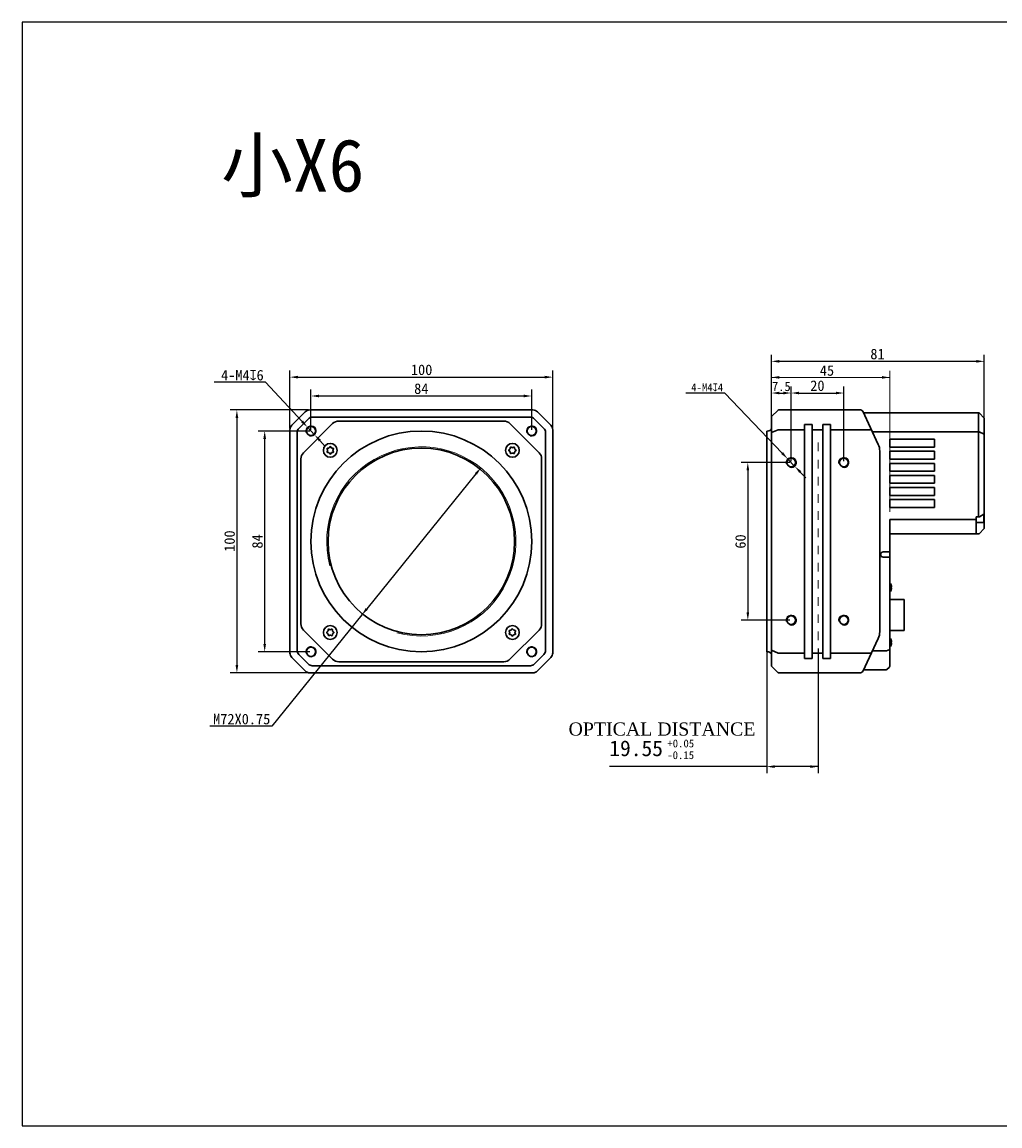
# Model space of a CAD drawing. Header units: millimetres. Extents: x 16 to 610, y 39 to 459.
# Tile 1 of 2: x 16 to 388, y 39 to 459. Entities that reach past the tile are written whole.
import ezdxf

# ---------------------------------------------------------------- set-up
doc = ezdxf.new("R2010")
doc.units = ezdxf.units.MM
doc.header["$LTSCALE"] = 32.67
doc.header["$PDMODE"] = 3
doc.header["$PDSIZE"] = 8
doc.linetypes.add('DASHED', pattern=[0.2, 0.1, -0.1])
doc.layers.get('0').update_dxf_attribs({"linetype": 'CONTINUOUS'})
doc.layers.get('Defpoints').update_dxf_attribs({"linetype": 'CONTINUOUS'})
for name, color, linetype in [('00_COMPONENTS', 7, 'CONTINUOUS'), ('20_ALL_FEATURES', 7, 'CONTINUOUS'), ('51__DRAFT_DIMS', 7, 'CONTINUOUS')]:
    doc.layers.add(name, color=color, linetype=linetype)
doc.styles.get("Standard").update_dxf_attribs({"font": 'simfang.ttf'})
doc.dimstyles.new('DIMSTYLE_1', dxfattribs={"dimtxt": 3, "dimasz": 3, "dimexe": 2.5, "dimexo": 0.5, "dimgap": 0.75, "dimtad": 1, "dimdsep": 46, "dimtxsty": 'Standard', "dimblk": '_FILLED', "dimblk1": '_FILLED', "dimblk2": '_FILLED', "dimcen": 0.09, "dimclrt": 3, "dimazin": 2, "dimtp": 0.3, "dimtm": 0.3, "dimtfac": 1, "dimtofl": 0, "dimtmove": 0, "dimatfit": 3, "dimldrblk": '_FILLED', "dimfxl": 0, "dimtolj": 1, "dimarcsym": 0})
doc.dimstyles.new('DIMSTYLE_2', dxfattribs={"dimtxt": 3, "dimasz": 3, "dimexe": 2.5, "dimexo": 0.5, "dimtad": 1, "dimdsep": 46, "dimtxsty": 'Standard', "dimblk": '_FILLED', "dimblk1": '_FILLED', "dimblk2": '_FILLED', "dimcen": 0.09, "dimclrt": 3, "dimazin": 2, "dimtp": 0.1, "dimtm": 0.1, "dimtfac": 1, "dimtmove": 0, "dimatfit": 2, "dimldrblk": '_FILLED', "dimfxl": 0, "dimtolj": 1, "dimarcsym": 0})
doc.dimstyles.new('DIMSTYLE_3', dxfattribs={"dimtxt": 3, "dimasz": 3, "dimexe": 2.5, "dimexo": 0.5, "dimgap": 0.75, "dimtad": 1, "dimdsep": 46, "dimtxsty": 'Standard', "dimblk": '_FILLED', "dimblk1": '_FILLED', "dimblk2": '_FILLED', "dimcen": 0.09, "dimclrt": 3, "dimazin": 2, "dimtp": 0.2, "dimtm": 0.2, "dimtfac": 1, "dimtofl": 0, "dimtmove": 0, "dimatfit": 3, "dimldrblk": '_FILLED', "dimfxl": 0, "dimtolj": 1, "dimarcsym": 0})
doc.dimstyles.new('DIMSTYLE_5', dxfattribs={"dimtxt": 5, "dimasz": 3, "dimexe": 2.5, "dimexo": 0.5, "dimtad": 1, "dimdsep": 46, "dimtxsty": 'Standard', "dimblk": '_FILLED', "dimblk1": '_FILLED', "dimblk2": '_FILLED', "dimcen": 0.09, "dimazin": 2, "dimtp": 0.3, "dimtm": 0.3, "dimtfac": 1, "dimtmove": 0, "dimatfit": 2, "dimldrblk": '_FILLED', "dimfxl": 0, "dimtolj": 1, "dimarcsym": 0})

# ---------------------------------------------------------------- blocks, each defined once
blk = doc.blocks.new('_FILLED')
at = {"color": 0, "linetype": 'ByBlock'}
blk.add_solid([(0, 0), (-1, 0.17), (-1, -0.17)], dxfattribs=at)
blk = doc.blocks.new('*D1')
at = {"layer": '51__DRAFT_DIMS', "color": 0, "lineweight": -2}
for p, q in [((118.02, 303.84), (118.02, 325.93)), ((121.02, 323.43), (215.02, 323.43)), ((218.02, 303.84), (218.02, 325.93))]:
    blk.add_line(p, q, dxfattribs=at)
at = {"layer": 'Defpoints', "color": 0}
for p in [(218.02, 323.43), (118.02, 303.34), (218.02, 303.34)]:
    blk.add_point(p, dxfattribs=at)
at = {"layer": '51__DRAFT_DIMS', "color": 0, "lineweight": -2, "xscale": 3, "yscale": 3, "zscale": 3, "rotation": 180}
blk.add_blockref('_FILLED', (118.02, 323.43), dxfattribs=at)
at = {"layer": '51__DRAFT_DIMS', "color": 0, "lineweight": -2, "xscale": 3, "yscale": 3, "zscale": 3}
blk.add_blockref('_FILLED', (218.02, 323.43), dxfattribs=at)
at = {"layer": '51__DRAFT_DIMS', "color": 3, "lineweight": 15, "insert": (168.13, 328.23), "char_height": 3, "attachment_point": 2}
blk.add_mtext('\\A1;{\\H1.3333x;\\C256;100}', dxfattribs=at)
blk = doc.blocks.new('*D2')
at = {"layer": '51__DRAFT_DIMS', "color": 0, "lineweight": -2}
for p, q in [((126.02, 303.43), (126.02, 318.75)), ((129.02, 316.25), (207.02, 316.25)), ((210.02, 303.43), (210.02, 318.75))]:
    blk.add_line(p, q, dxfattribs=at)
at = {"layer": 'Defpoints', "color": 0}
for p in [(210.02, 316.25), (126.02, 302.93), (210.02, 302.93)]:
    blk.add_point(p, dxfattribs=at)
at = {"layer": '51__DRAFT_DIMS', "color": 0, "lineweight": -2, "xscale": 3, "yscale": 3, "zscale": 3, "rotation": 180}
blk.add_blockref('_FILLED', (126.02, 316.25), dxfattribs=at)
at = {"layer": '51__DRAFT_DIMS', "color": 0, "lineweight": -2, "xscale": 3, "yscale": 3, "zscale": 3}
blk.add_blockref('_FILLED', (210.02, 316.25), dxfattribs=at)
at = {"layer": '51__DRAFT_DIMS', "color": 3, "lineweight": 15, "insert": (168, 321.05), "char_height": 3, "attachment_point": 2}
blk.add_mtext('\\A1;{\\H1.3333x;\\C256;84}', dxfattribs=at)
blk = doc.blocks.new('*D3')
at = {"layer": '51__DRAFT_DIMS', "color": 0, "lineweight": -2}
for p, q in [((125.52, 302.93), (105.9, 302.93)), ((108.4, 221.93), (108.4, 299.93)), ((125.52, 218.93), (105.9, 218.93))]:
    blk.add_line(p, q, dxfattribs=at)
at = {"layer": 'Defpoints', "color": 0}
for p in [(108.4, 302.93), (126.02, 302.93), (126.02, 218.93)]:
    blk.add_point(p, dxfattribs=at)
at = {"layer": '51__DRAFT_DIMS', "color": 0, "lineweight": -2, "xscale": 3, "yscale": 3, "zscale": 3}
for p, rotation in [((108.4, 302.93), 90), ((108.4, 218.93), 270)]:
    blk.add_blockref('_FILLED', p, dxfattribs=dict(at, rotation=rotation))
at = {"layer": '51__DRAFT_DIMS', "color": 3, "lineweight": 15, "insert": (103.61, 260.91), "char_height": 3, "attachment_point": 2, "rotation": 90}
blk.add_mtext('\\A1;{\\H1.3333x;\\C256;84}', dxfattribs=at)
blk = doc.blocks.new('*D4')
at = {"layer": '51__DRAFT_DIMS', "color": 0, "lineweight": -2}
for p, q in [((108.65, 321.48), (89.11, 321.48)), ((122.6, 306.58), (108.65, 321.48)), ((127.38, 301.47), (124.65, 304.39)), ((129.43, 299.28), (131.48, 297.08))]:
    blk.add_line(p, q, dxfattribs=at)
at = {"layer": 'Defpoints', "color": 0}
for p in [(124.65, 304.39), (127.38, 301.47)]:
    blk.add_point(p, dxfattribs=at)
at = {"layer": '51__DRAFT_DIMS', "color": 0, "lineweight": -2, "xscale": 3, "yscale": 3, "zscale": 3}
for p, rotation in [((124.65, 304.39), 313.0946510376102), ((127.38, 301.47), 133.0946510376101)]:
    blk.add_blockref('_FILLED', p, dxfattribs=dict(at, rotation=rotation))
at = {"layer": '51__DRAFT_DIMS', "color": 3, "lineweight": 15, "insert": (108.03, 326.19), "char_height": 3, "attachment_point": 3}
blk.add_mtext('\\A1;{\\H1.3333x;\\C256;4-M4\\fgdt|b0|i0|c134|p2;x\\f@FangSong|b0|i0|c134|p49;6}', dxfattribs=at)
blk = doc.blocks.new('*D5')
at = {"layer": '51__DRAFT_DIMS', "color": 0, "lineweight": -2}
for p, q in [((125.1, 310.93), (95.32, 310.93)), ((97.82, 307.93), (97.82, 213.93)), ((125.1, 210.93), (95.32, 210.93))]:
    blk.add_line(p, q, dxfattribs=at)
at = {"layer": 'Defpoints', "color": 0}
for p in [(125.6, 310.93), (97.82, 210.93), (125.6, 210.93)]:
    blk.add_point(p, dxfattribs=at)
at = {"layer": '51__DRAFT_DIMS', "color": 0, "lineweight": -2, "xscale": 3, "yscale": 3, "zscale": 3}
for p, rotation in [((97.82, 310.93), 90), ((97.82, 210.93), 270)]:
    blk.add_blockref('_FILLED', p, dxfattribs=dict(at, rotation=rotation))
at = {"layer": '51__DRAFT_DIMS', "color": 3, "lineweight": 15, "insert": (93.02, 261.04), "char_height": 3, "attachment_point": 2, "rotation": 90}
blk.add_mtext('\\A1;{\\H1.3333x;\\C256;100}', dxfattribs=at)
blk = doc.blocks.new('*D7')
at = {"layer": '51__DRAFT_DIMS', "color": 0, "lineweight": -2}
for p, q in [((301.29, 302.93), (301.29, 331.94)), ((382.29, 304.23), (382.29, 331.94)), ((304.29, 329.44), (379.29, 329.44))]:
    blk.add_line(p, q, dxfattribs=at)
at = {"layer": 'Defpoints', "color": 0}
for p in [(382.29, 329.44), (301.29, 302.43), (382.29, 303.73)]:
    blk.add_point(p, dxfattribs=at)
at = {"layer": '51__DRAFT_DIMS', "color": 0, "lineweight": -2, "xscale": 3, "yscale": 3, "zscale": 3, "rotation": 180}
blk.add_blockref('_FILLED', (301.29, 329.44), dxfattribs=at)
at = {"layer": '51__DRAFT_DIMS', "color": 0, "lineweight": -2, "xscale": 3, "yscale": 3, "zscale": 3}
blk.add_blockref('_FILLED', (382.29, 329.44), dxfattribs=at)
at = {"layer": '51__DRAFT_DIMS', "color": 3, "lineweight": 15, "insert": (341.63, 334.23), "char_height": 3, "attachment_point": 2}
blk.add_mtext('\\A1;{\\H1.3333x;\\C256;81}', dxfattribs=at)
blk = doc.blocks.new('*D8')
at = {"layer": '51__DRAFT_DIMS', "color": 0, "lineweight": -2}
for p, q in [((308.79, 291.43), (308.79, 319.88)), ((328.79, 291.43), (328.79, 319.88)), ((311.79, 317.38), (325.79, 317.38))]:
    blk.add_line(p, q, dxfattribs=at)
at = {"layer": 'Defpoints', "color": 0}
for p in [(328.79, 317.38), (308.79, 290.93), (328.79, 290.93)]:
    blk.add_point(p, dxfattribs=at)
at = {"layer": '51__DRAFT_DIMS', "color": 0, "lineweight": -2, "xscale": 3, "yscale": 3, "zscale": 3, "rotation": 180}
blk.add_blockref('_FILLED', (308.79, 317.38), dxfattribs=at)
at = {"layer": '51__DRAFT_DIMS', "color": 0, "lineweight": -2, "xscale": 3, "yscale": 3, "zscale": 3}
blk.add_blockref('_FILLED', (328.79, 317.38), dxfattribs=at)
at = {"layer": '51__DRAFT_DIMS', "color": 3, "lineweight": 15, "insert": (318.76, 322.18), "char_height": 3, "attachment_point": 2}
blk.add_mtext('\\A1;{\\H1.3333x;\\C256;20}', dxfattribs=at)
blk = doc.blocks.new('*D9')
at = {"layer": '51__DRAFT_DIMS', "color": 0, "lineweight": -2}
for p, q in [((308.29, 290.93), (289.78, 290.93)), ((292.28, 287.93), (292.28, 233.93)), ((308.29, 230.93), (289.78, 230.93))]:
    blk.add_line(p, q, dxfattribs=at)
at = {"layer": 'Defpoints', "color": 0}
for p in [(308.79, 290.93), (292.28, 230.93), (308.79, 230.93)]:
    blk.add_point(p, dxfattribs=at)
at = {"layer": '51__DRAFT_DIMS', "color": 0, "lineweight": -2, "xscale": 3, "yscale": 3, "zscale": 3}
for p, rotation in [((292.28, 290.93), 90), ((292.28, 230.93), 270)]:
    blk.add_blockref('_FILLED', p, dxfattribs=dict(at, rotation=rotation))
at = {"layer": '51__DRAFT_DIMS', "color": 3, "lineweight": 15, "insert": (287.48, 260.89), "char_height": 3, "attachment_point": 2, "rotation": 90}
blk.add_mtext('\\A1;{\\H1.3333x;\\C256;60}', dxfattribs=at)
blk = doc.blocks.new('*D10')
at = {"layer": '51__DRAFT_DIMS', "color": 0, "lineweight": -2}
for p, q in [((283.52, 317.35), (268.64, 317.35)), ((305.33, 294.54), (283.52, 317.35)), ((310.17, 289.48), (307.41, 292.37)), ((312.24, 287.31), (314.32, 285.14))]:
    blk.add_line(p, q, dxfattribs=at)
at = {"layer": 'Defpoints', "color": 0}
for p in [(307.41, 292.37), (310.17, 289.48)]:
    blk.add_point(p, dxfattribs=at)
at = {"layer": '51__DRAFT_DIMS', "color": 0, "lineweight": -2, "xscale": 3, "yscale": 3, "zscale": 3}
for p, rotation in [((307.41, 292.37), 313.7150137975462), ((310.17, 289.48), 133.7150137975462)]:
    blk.add_blockref('_FILLED', p, dxfattribs=dict(at, rotation=rotation))
at = {"layer": '51__DRAFT_DIMS', "color": 3, "lineweight": 15, "insert": (282.9, 321.04), "char_height": 3, "attachment_point": 3}
blk.add_mtext('\\A1;{\\C256;4-M4\\fgdt|b0|i0|c134|p2;x\\fFangSong|b0|i0|c134|p49;4}', dxfattribs=at)
blk = doc.blocks.new('*D11')
at = {"layer": '51__DRAFT_DIMS', "color": 0, "lineweight": -2}
for p, q in [((301.29, 302.93), (301.29, 319.88)), ((308.79, 291.43), (308.79, 319.88)), ((304.29, 317.38), (305.79, 317.38))]:
    blk.add_line(p, q, dxfattribs=at)
at = {"layer": 'Defpoints', "color": 0}
for p in [(308.79, 317.38), (301.29, 302.43), (308.79, 290.93)]:
    blk.add_point(p, dxfattribs=at)
at = {"layer": '51__DRAFT_DIMS', "color": 0, "lineweight": -2, "xscale": 3, "yscale": 3, "zscale": 3, "rotation": 180}
blk.add_blockref('_FILLED', (301.29, 317.38), dxfattribs=at)
at = {"layer": '51__DRAFT_DIMS', "color": 0, "lineweight": -2, "xscale": 3, "yscale": 3, "zscale": 3}
blk.add_blockref('_FILLED', (308.79, 317.38), dxfattribs=at)
at = {"layer": '51__DRAFT_DIMS', "color": 3, "lineweight": 15, "insert": (305.04, 321.63), "char_height": 3, "attachment_point": 2}
blk.add_mtext('\\A1;{\\fSimSun|b0|i0|c134|p2;\\H1.1667x;\\C256;7.5}', dxfattribs=at)
blk = doc.blocks.new('*D16')
at = {"layer": '51__DRAFT_DIMS', "color": 0, "lineweight": -2}
for p, q in [((188.77, 286.58), (147.26, 235.27)), ((145.37, 232.94), (111.16, 190.64)), ((111.16, 190.64), (87.54, 190.64))]:
    blk.add_line(p, q, dxfattribs=at)
at = {"layer": 'Defpoints', "color": 0}
for p in [(190.66, 288.92), (145.37, 232.94)]:
    blk.add_point(p, dxfattribs=at)
at = {"layer": '51__DRAFT_DIMS', "color": 0, "lineweight": -2, "xscale": 3, "yscale": 3, "zscale": 3}
for p, rotation in [((190.66, 288.92), 51.03073767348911), ((145.37, 232.94), 231.0307376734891)]:
    blk.add_blockref('_FILLED', p, dxfattribs=dict(at, rotation=rotation))
at = {"layer": '51__DRAFT_DIMS', "color": 0, "lineweight": 15, "insert": (110.54, 195.34), "char_height": 5, "attachment_point": 3}
blk.add_mtext('\\A1;{\\H0.8x;\\C7;M72X0.75}', dxfattribs=at)

msp = doc.modelspace()

# ---------------------------------------------------------------- linework, layer by layer
at = {"color": 7}
for p, q in [((16.059, 458.523), (16.059, 38.523)), ((610.059, 458.523), (16.059, 458.523)), ((16.059, 38.523), (610.059, 38.523))]:
    msp.add_line(p, q, dxfattribs=at)
at = {"color": 252}
for p, q in [((299.473, 218.926), (299.473, 172.736)), ((319.03, 220.14), (319.03, 172.736)), ((299.473, 175.236), (239.64, 175.236)), ((319.03, 175.236), (302.473, 175.236))]:
    msp.add_line(p, q, dxfattribs=at)
at = {"color": 252, "lineweight": 15}
for centre in [(126.015, 302.926), (210.015, 302.926), (308.79, 290.926), (328.79, 290.926), (308.79, 230.926), (328.79, 230.926), (126.015, 218.926), (210.015, 218.926)]:
    msp.add_arc(centre, 2, 255, 195, dxfattribs=at)
at = {"layer": '00_COMPONENTS', "color": 0, "linetype": 'DASHED', "lineweight": 15}
msp.add_line((319.03, 298.506), (319.03, 222.232), dxfattribs=at)
at = {"layer": '00_COMPONENTS', "color": 252, "lineweight": 15}
msp.add_arc((168.015, 260.926), 36, 255, 195, dxfattribs=at)
at = {"layer": '20_ALL_FEATURES', "lineweight": 30}
for p, q in [((210.48, 310.926), (125.551, 310.926)), ((303.997, 310.926), (335.33, 310.926)), ((335.33, 310.926), (335.333, 310.917)), ((336.041, 310.473), (335.33, 310.926)), ((118.747, 305.159), (123.783, 310.194)), ((121.344, 303.926), (125.015, 307.598)), ((209.515, 308.219), (126.515, 308.219)), ((136.601, 306.726), (199.429, 306.726)), ((211.015, 307.598), (214.687, 303.926)), ((217.283, 305.159), (212.247, 310.194)), ((301.29, 213.633), (301.29, 308.219)), ((303.643, 310.78), (301.436, 308.573)), ((341.927, 297.849), (336.041, 310.473)), ((336.343, 309.826), (380.082, 309.826)), ((380.082, 304.394), (380.082, 309.059)), ((382.143, 307.973), (380.436, 309.68)), ((382.29, 266.033), (382.29, 307.619)), ((118.015, 218.462), (118.015, 303.391)), ((120.722, 302.426), (120.722, 219.426)), ((123.182, 294.674), (134.268, 305.76)), ((201.763, 305.76), (212.849, 294.674)), ((215.308, 219.426), (215.308, 302.426)), ((218.015, 218.462), (218.015, 303.391)), ((299.473, 302.926), (299.473, 218.926)), ((299.78, 302.926), (299.473, 302.926)), ((301.29, 302.366), (303.764, 303.391)), ((313.79, 303.391), (303.764, 303.391)), ((313.79, 216.426), (313.79, 305.426)), ((316.79, 305.426), (313.79, 305.426)), ((316.79, 216.426), (316.79, 305.426)), ((320.79, 303.391), (316.79, 303.391)), ((320.79, 216.426), (320.79, 305.426)), ((323.79, 305.426), (320.79, 305.426)), ((323.79, 216.426), (323.79, 305.426)), ((339.343, 303.391), (323.79, 303.391)), ((380.315, 302.591), (339.717, 302.591)), ((380.082, 270.242), (380.082, 302.541)), ((380.315, 302.591), (382.29, 301.773)), ((346.29, 299.826), (346.29, 296.826)), ((363.29, 299.826), (346.29, 299.826)), ((363.29, 299.826), (363.29, 296.826)), ((342.49, 295.314), (342.49, 226.539)), ((346.29, 296.826), (363.29, 296.826)), ((346.29, 295.226), (346.29, 292.226)), ((363.29, 295.226), (346.29, 295.226)), ((363.29, 295.226), (363.29, 292.226)), ((122.215, 229.512), (122.215, 292.34)), ((213.815, 292.34), (213.815, 229.512)), ((346.29, 292.226), (363.29, 292.226)), ((346.29, 290.626), (346.29, 287.626)), ((363.29, 290.626), (346.29, 290.626)), ((363.29, 290.626), (363.29, 287.626)), ((346.29, 287.626), (363.29, 287.626)), ((346.29, 286.026), (346.29, 283.026)), ((363.29, 286.026), (346.29, 286.026)), ((363.29, 286.026), (363.29, 283.026)), ((346.29, 283.026), (363.29, 283.026)), ((346.29, 281.426), (346.29, 278.426)), ((363.29, 281.426), (346.29, 281.426)), ((363.29, 281.426), (363.29, 278.426)), ((346.29, 278.426), (363.29, 278.426)), ((346.29, 276.826), (346.29, 273.826)), ((363.29, 276.826), (346.29, 276.826)), ((346.29, 273.826), (363.29, 273.826)), ((363.29, 276.826), (363.29, 273.826)), ((346.29, 269.294), (346.29, 257.126)), ((379.19, 269.294), (346.29, 269.294)), ((379.19, 270.242), (380.148, 270.242)), ((379.19, 263.826), (379.19, 270.242)), ((380.462, 270.323), (382.099, 271.344)), ((380.463, 270.324), (380.462, 270.323)), ((382.12, 268.176), (382.12, 271.359)), ((382.287, 271.628), (382.29, 271.667)), ((382.02, 268.076), (379.19, 268.076)), ((380.436, 263.973), (382.143, 265.68)), ((380.082, 263.826), (346.29, 263.826)), ((346.29, 256.926), (343.79, 256.926)), ((346.29, 213.433), (346.29, 257.119)), ((343.79, 254.926), (346.29, 254.926)), ((346.29, 244.926), (346.64, 244.926)), ((346.829, 244.459), (346.829, 244.458)), ((346.829, 244.458), (346.829, 244.458)), ((346.829, 244.457), (346.829, 244.454)), ((346.831, 244.443), (346.831, 244.441)), ((346.832, 244.439), (346.831, 244.443)), ((346.844, 244.385), (346.84, 244.401)), ((346.851, 244.358), (346.844, 244.385)), ((346.859, 244.326), (346.851, 244.358)), ((346.869, 244.285), (346.859, 244.326)), ((346.885, 243.682), (346.869, 243.68)), ((346.967, 243.689), (346.885, 243.682)), ((346.64, 241.926), (346.29, 241.926)), ((346.829, 242.395), (346.829, 242.394)), ((346.829, 242.394), (346.829, 242.395)), ((346.836, 242.433), (346.838, 242.444)), ((346.838, 242.444), (346.841, 242.457)), ((346.841, 242.457), (346.847, 242.479)), ((346.847, 242.479), (346.853, 242.505)), ((346.853, 242.505), (346.863, 242.545)), ((346.863, 242.545), (346.869, 242.566)), ((346.869, 243.172), (346.955, 243.165)), ((346.955, 243.165), (346.962, 243.164)), ((346.962, 243.164), (346.967, 243.164)), ((346.29, 238.876), (351.79, 238.876)), ((351.79, 226.977), (351.79, 238.876)), ((134.268, 216.093), (123.182, 227.179)), ((212.849, 227.179), (201.763, 216.093)), ((346.29, 226.976), (351.79, 226.976)), ((336.041, 211.379), (341.927, 224.003)), ((346.29, 223.926), (346.64, 223.926)), ((346.829, 223.459), (346.829, 223.458)), ((346.829, 223.458), (346.829, 223.458)), ((346.829, 223.457), (346.829, 223.454)), ((346.832, 223.439), (346.831, 223.443)), ((346.831, 223.443), (346.831, 223.441)), ((346.844, 223.385), (346.84, 223.401)), ((346.851, 223.358), (346.844, 223.385)), ((346.859, 223.326), (346.851, 223.358)), ((346.869, 223.285), (346.859, 223.326)), ((346.885, 222.682), (346.869, 222.68)), ((346.967, 222.689), (346.885, 222.682)), ((299.473, 218.926), (299.78, 218.926)), ((303.764, 218.462), (301.29, 219.487)), ((303.764, 218.462), (313.79, 218.462)), ((316.79, 218.462), (320.79, 218.462)), ((323.79, 218.462), (339.343, 218.462)), ((339.717, 219.262), (345.115, 219.262)), ((346.29, 219.748), (345.115, 219.262)), ((346.64, 220.926), (346.29, 220.926)), ((346.829, 221.395), (346.829, 221.394)), ((346.829, 221.394), (346.829, 221.395)), ((346.836, 221.433), (346.838, 221.444)), ((346.838, 221.444), (346.841, 221.457)), ((346.841, 221.457), (346.847, 221.479)), ((346.847, 221.479), (346.853, 221.505)), ((346.853, 221.505), (346.863, 221.545)), ((346.863, 221.545), (346.869, 221.566)), ((346.869, 222.172), (346.955, 222.165)), ((346.955, 222.165), (346.962, 222.164)), ((346.962, 222.164), (346.967, 222.164)), ((123.783, 211.659), (118.747, 216.694)), ((125.015, 214.255), (121.344, 217.926)), ((199.429, 215.126), (136.601, 215.126)), ((214.687, 217.926), (211.015, 214.255)), ((212.247, 211.659), (217.283, 216.694)), ((313.79, 216.426), (316.79, 216.426)), ((320.79, 216.426), (323.79, 216.426)), ((210.48, 210.926), (125.551, 210.926)), ((126.515, 213.633), (209.515, 213.633)), ((301.436, 213.28), (303.643, 211.073)), ((335.33, 210.926), (303.997, 210.926)), ((336.041, 211.379), (335.33, 210.926)), ((335.333, 210.936), (335.33, 210.926)), ((344.882, 212.026), (336.343, 212.026)), ((345.236, 212.173), (346.143, 213.08))]:
    msp.add_line(p, q, dxfattribs=at)
for points in [[(380.148, 270.242), (380.196, 270.243), (380.265, 270.251)], [(380.265, 270.251), (380.331, 270.266), (380.394, 270.288), (380.454, 270.318), (380.463, 270.324)], [(382.099, 271.344), (382.132, 271.367), (382.181, 271.41), (382.222, 271.459), (382.254, 271.512), (382.276, 271.569), (382.287, 271.628)], [(346.834, 244.425), (346.833, 244.43), (346.833, 244.434), (346.832, 244.437), (346.832, 244.439)], [(346.84, 244.401), (346.837, 244.414), (346.836, 244.42)], [(346.831, 242.41), (346.831, 242.411), (346.831, 242.412), (346.832, 242.415), (346.832, 242.417), (346.833, 242.421), (346.834, 242.424), (346.835, 242.429)], [(346.834, 223.425), (346.833, 223.43), (346.833, 223.434), (346.832, 223.437), (346.832, 223.439)], [(346.84, 223.401), (346.837, 223.414), (346.836, 223.42)], [(346.831, 221.41), (346.831, 221.411), (346.831, 221.412), (346.832, 221.415), (346.832, 221.417), (346.833, 221.421), (346.834, 221.424), (346.835, 221.429)]]:
    msp.add_lwpolyline(points, dxfattribs=at)
for centre, radius in [((126.015, 302.926), 1.75), ((168.015, 260.926), 42), ((210.015, 302.926), 1.75), ((133.365, 295.576), 2.625), ((202.665, 295.576), 2.625), ((168.015, 260.926), 35.5), ((308.79, 290.926), 1.65), ((328.79, 290.926), 1.65), ((308.79, 230.926), 1.65), ((328.79, 230.926), 1.65), ((133.365, 226.276), 2.625), ((202.665, 226.276), 2.625), ((126.015, 218.926), 1.75), ((210.015, 218.926), 1.75)]:
    msp.add_circle(centre, radius, dxfattribs=at)
for centre, radius, start, end in [((125.551, 308.426), 2.5, 90, 135.00001), ((210.48, 308.426), 2.5, 44.99998, 90), ((136.601, 303.426), 3.3, 90, 135), ((199.429, 303.426), 3.3, 45, 90), ((301.79, 308.219), 0.5, 135.00008, 180), ((380.082, 309.326), 0.5, 45.00001, 90.00001), ((378.923, 309.059), 1.159, 0.00169, 1.75821), ((381.79, 307.619), 0.5, 0, 44.99998), ((120.515, 303.391), 2.5, 134.99998, 180), ((215.515, 303.391), 2.5, 0, 45.00001), ((299.78, 304.726), 1.8, 270, 327.14395), ((378.922, 304.394), 1.16, 358.24264, 359.99708), ((377.765, 302.54), 2.318, 0.00098, 1.24347), ((125.515, 292.34), 3.3, 135, 180), ((131.992, 295.576), 0.372, 325.30431, 34.69569), ((132.609, 296.886), 0.488, 267.1925, 332.8075), ((132.625, 294.293), 0.462, 26.76577, 93.23423), ((134.106, 296.859), 0.462, 206.76577, 273.23423), ((134.052, 294.387), 0.372, 85.30431, 154.69569), ((134.877, 295.576), 0.488, 147.1925, 212.8075), ((201.382, 296.317), 0.462, 296.76577, 3.23423), ((201.476, 294.89), 0.372, 355.30431, 64.69569), ((202.665, 294.064), 0.488, 57.1925, 122.8075), ((202.665, 296.949), 0.372, 235.30431, 304.69569), ((203.948, 294.836), 0.462, 116.76577, 183.23423), ((203.975, 296.332), 0.488, 177.1925, 242.8075), ((210.515, 292.34), 3.3, 0, 45), ((336.49, 295.314), 6, 0, 25), ((382.02, 268.176), 0.1, 270, 0), ((381.79, 266.033), 0.5, 315.00002, 0), ((380.082, 264.326), 0.5, 269.99999, 314.99999), ((343.79, 255.926), 1, 90, 270), ((343.6, 243.426), 3.389, 17.73029, 26.26804), ((343.579, 243.427), 3.4, 4.79586, 14.62659), ((343.6, 243.426), 3.389, 333.73196, 342.26813), ((350.374, 243.428), 3.547, 178.06194, 181.59412), ((355.01, 240.441), 8.414, 165.36194, 165.56115), ((343.576, 243.426), 3.404, 345.37919, 355.20801), ((125.515, 229.512), 3.3, 180, 225), ((132.082, 227.017), 0.462, 296.76577, 3.23423), ((133.365, 227.788), 0.488, 237.1925, 302.8075), ((134.554, 226.963), 0.372, 175.30431, 244.69569), ((201.979, 227.465), 0.372, 265.30431, 334.69569), ((203.406, 227.559), 0.462, 206.76577, 273.23423), ((210.515, 229.512), 3.3, 315, 360), ((132.056, 225.52), 0.488, 357.1925, 62.8075), ((133.365, 224.903), 0.372, 55.30431, 124.69569), ((134.648, 225.536), 0.462, 116.76577, 183.23423), ((201.153, 226.276), 0.488, 327.1925, 32.8075), ((201.925, 224.993), 0.462, 26.76577, 93.23423), ((203.421, 224.967), 0.488, 87.1925, 152.8075), ((204.038, 226.276), 0.372, 145.30431, 214.69569), ((336.49, 226.539), 6, 335, 0), ((343.6, 222.426), 3.389, 17.73029, 26.26804), ((343.579, 222.427), 3.4, 4.79586, 14.62659), ((120.515, 218.462), 2.5, 180, 225.00001), ((215.515, 218.462), 2.5, 314.99998, 0), ((299.78, 217.126), 1.8, 32.85605, 90), ((343.6, 222.426), 3.389, 333.73196, 342.26813), ((350.374, 222.428), 3.547, 178.06194, 181.59412), ((355.01, 219.441), 8.414, 165.36194, 165.56115), ((343.576, 222.426), 3.404, 345.37919, 355.20801), ((136.601, 218.426), 3.3, 225, 270), ((199.429, 218.426), 3.3, 270, 315), ((125.551, 213.426), 2.5, 225, 270), ((210.48, 213.426), 2.5, 270, 315.00001), ((301.79, 213.633), 0.5, 180, 225), ((303.963, 211.393), 0.452, 224.76554, 230.32958), ((344.882, 212.526), 0.5, 269.99999, 315), ((345.79, 213.433), 0.5, 315, 0)]:
    msp.add_arc(centre, radius, start, end, dxfattribs=at)
for points in [[(303.997, 310.926), (303.869, 310.926), (303.732, 310.869), (303.642, 310.778)], [(380.437, 309.678), (380.347, 309.769), (380.21, 309.826), (380.082, 309.826)], [(303.865, 210.945), (303.796, 210.965), (303.73, 210.999), (303.674, 211.045)], [(303.997, 210.926), (303.953, 210.926), (303.908, 210.933), (303.865, 210.945)], [(345.237, 212.174), (345.147, 212.083), (345.01, 212.026), (344.882, 212.026)]]:
    msp.add_open_spline(points, degree=3, dxfattribs=at)
for points, knots in [([(125.015, 307.598), (125.214, 307.789), (125.677, 308.122), (126.239, 308.214), (126.515, 308.219)], [0, 0, 0, 0, 0.5000006, 1, 1, 1, 1]), ([(209.515, 308.219), (209.791, 308.214), (210.354, 308.122), (210.816, 307.789), (211.015, 307.598)], [0, 0, 0, 0, 0.5000006, 1, 1, 1, 1]), ([(380.082, 309.826), (380.081, 309.826), (380.079, 309.821), (380.079, 309.813), (380.078, 309.797), (380.077, 309.766), (380.077, 309.711), (380.076, 309.629), (380.077, 309.524), (380.077, 309.398), (380.079, 309.252), (380.081, 309.149), (380.082, 309.094)], [0, 0, 0, 0, 0.0048324, 0.017311, 0.0378525, 0.0664683, 0.1477522, 0.2604979, 0.4036186, 0.5759287, 0.7755137, 1, 1, 1, 1]), ([(120.722, 302.426), (120.728, 302.702), (120.819, 303.265), (121.152, 303.727), (121.344, 303.926)], [0, 0, 0, 0, 0.5000006, 1, 1, 1, 1]), ([(214.687, 303.926), (214.878, 303.727), (215.211, 303.265), (215.303, 302.702), (215.308, 302.426)], [0, 0, 0, 0, 0.5000006, 1, 1, 1, 1]), ([(380.082, 304.359), (380.075, 304.088), (380.077, 303.499), (380.076, 302.91), (380.082, 302.591)], [0, 0, 0, 0, 0.4587988, 1, 1, 1, 1]), ([(132.585, 296.399), (132.351, 296.41), (132.05, 296.325), (132.143, 296.013), (132.298, 295.788)], [0, 0, 0, 0, 0.4792334, 1, 1, 1, 1]), ([(132.298, 295.364), (132.143, 295.14), (132.049, 294.825), (132.356, 294.741), (132.598, 294.755)], [0, 0, 0, 0, 0.5161674, 1, 1, 1, 1]), ([(133.037, 294.502), (133.147, 294.285), (133.373, 294.061), (133.599, 294.3), (133.715, 294.546)], [0, 0, 0, 0, 0.4838326, 1, 1, 1, 1]), ([(133.693, 296.651), (133.584, 296.868), (133.367, 297.083), (133.151, 296.872), (133.043, 296.663)], [0, 0, 0, 0, 0.5046054, 1, 1, 1, 1]), ([(134.082, 294.758), (134.354, 294.736), (134.671, 294.811), (134.595, 295.114), (134.467, 295.312)], [0, 0, 0, 0, 0.5207666, 1, 1, 1, 1]), ([(134.467, 295.841), (134.595, 296.038), (134.669, 296.331), (134.374, 296.412), (134.132, 296.398)], [0, 0, 0, 0, 0.4953946, 1, 1, 1, 1]), ([(201.59, 295.904), (201.374, 295.795), (201.15, 295.569), (201.389, 295.343), (201.635, 295.226)], [0, 0, 0, 0, 0.4838326, 1, 1, 1, 1]), ([(201.847, 294.859), (201.825, 294.587), (201.9, 294.27), (202.203, 294.347), (202.401, 294.474)], [0, 0, 0, 0, 0.5207666, 1, 1, 1, 1]), ([(202.453, 296.643), (202.229, 296.799), (201.914, 296.893), (201.83, 296.586), (201.844, 296.343)], [0, 0, 0, 0, 0.5161674, 1, 1, 1, 1]), ([(203.487, 296.356), (203.499, 296.591), (203.414, 296.892), (203.101, 296.799), (202.877, 296.643)], [0, 0, 0, 0, 0.4792334, 1, 1, 1, 1]), ([(202.93, 294.474), (203.127, 294.347), (203.42, 294.273), (203.5, 294.567), (203.487, 294.81)], [0, 0, 0, 0, 0.4953946, 1, 1, 1, 1]), ([(203.74, 295.248), (203.957, 295.358), (204.172, 295.574), (203.961, 295.791), (203.752, 295.898)], [0, 0, 0, 0, 0.5046054, 1, 1, 1, 1]), ([(346.829, 244.454), (346.829, 244.454), (346.829, 244.449), (346.83, 244.444), (346.831, 244.44)], [0, 0, 0, 0, 0.1454571, 1, 1, 1, 1]), ([(346.839, 243.628), (346.837, 243.623), (346.832, 243.596), (346.83, 243.569), (346.829, 243.548)], [0, 0, 0, 0, 0.2217909, 1, 1, 1, 1]), ([(346.831, 244.44), (346.832, 244.433), (346.842, 244.392), (346.852, 244.35), (346.861, 244.315)], [0, 0, 0, 0, 0.1651802, 1, 1, 1, 1]), ([(346.869, 243.68), (346.866, 243.68), (346.848, 243.668), (346.843, 243.645), (346.839, 243.628)], [0, 0, 0, 0, 0.1561862, 1, 1, 1, 1]), ([(346.967, 243.711), (346.968, 243.706), (346.967, 243.701), (346.97, 243.689), (346.967, 243.689)], [0, 0, 0, 0, 0.6931879, 1, 1, 1, 1]), ([(346.829, 243.329), (346.829, 243.32), (346.83, 243.284), (346.833, 243.249), (346.839, 243.224)], [0, 0, 0, 0, 0.2736954, 1, 1, 1, 1]), ([(346.829, 242.398), (346.831, 242.413), (346.842, 242.46), (346.853, 242.507), (346.862, 242.539)], [0, 0, 0, 0, 0.3109953, 1, 1, 1, 1]), ([(346.839, 243.224), (346.84, 243.218), (346.845, 243.201), (346.852, 243.183), (346.862, 243.176)], [0, 0, 0, 0, 0.3371959, 1, 1, 1, 1]), ([(346.862, 243.176), (346.863, 243.175), (346.865, 243.174), (346.868, 243.173), (346.869, 243.172)], [0, 0, 0, 0, 0.5231742, 1, 1, 1, 1]), ([(346.967, 243.164), (346.97, 243.163), (346.967, 243.152), (346.968, 243.147), (346.967, 243.142)], [0, 0, 0, 0, 0.3067289, 1, 1, 1, 1]), ([(133.101, 227.378), (132.903, 227.506), (132.61, 227.58), (132.53, 227.286), (132.544, 227.043)], [0, 0, 0, 0, 0.4953946, 1, 1, 1, 1]), ([(134.183, 226.993), (134.206, 227.265), (134.13, 227.582), (133.827, 227.506), (133.63, 227.378)], [0, 0, 0, 0, 0.5207666, 1, 1, 1, 1]), ([(201.948, 227.094), (201.676, 227.117), (201.359, 227.041), (201.436, 226.738), (201.563, 226.541)], [0, 0, 0, 0, 0.5207666, 1, 1, 1, 1]), ([(202.993, 227.351), (202.884, 227.568), (202.658, 227.792), (202.432, 227.553), (202.315, 227.306)], [0, 0, 0, 0, 0.4838326, 1, 1, 1, 1]), ([(203.732, 226.488), (203.887, 226.713), (203.981, 227.028), (203.674, 227.112), (203.432, 227.098)], [0, 0, 0, 0, 0.5161674, 1, 1, 1, 1]), ([(132.29, 226.604), (132.074, 226.495), (131.859, 226.278), (132.07, 226.062), (132.279, 225.954)], [0, 0, 0, 0, 0.5046054, 1, 1, 1, 1]), ([(132.543, 225.496), (132.532, 225.262), (132.617, 224.961), (132.929, 225.054), (133.153, 225.209)], [0, 0, 0, 0, 0.4792334, 1, 1, 1, 1]), ([(133.577, 225.209), (133.801, 225.054), (134.117, 224.96), (134.2, 225.267), (134.187, 225.51)], [0, 0, 0, 0, 0.5161674, 1, 1, 1, 1]), ([(134.44, 225.948), (134.657, 226.058), (134.881, 226.284), (134.642, 226.51), (134.395, 226.626)], [0, 0, 0, 0, 0.4838326, 1, 1, 1, 1]), ([(201.563, 226.012), (201.436, 225.814), (201.362, 225.521), (201.656, 225.441), (201.898, 225.455)], [0, 0, 0, 0, 0.4953946, 1, 1, 1, 1]), ([(202.337, 225.202), (202.447, 224.985), (202.663, 224.77), (202.88, 224.981), (202.987, 225.19)], [0, 0, 0, 0, 0.5046054, 1, 1, 1, 1]), ([(203.445, 225.454), (203.68, 225.443), (203.981, 225.528), (203.887, 225.84), (203.732, 226.064)], [0, 0, 0, 0, 0.4792334, 1, 1, 1, 1]), ([(346.829, 223.454), (346.829, 223.454), (346.829, 223.449), (346.83, 223.444), (346.831, 223.44)], [0, 0, 0, 0, 0.1454571, 1, 1, 1, 1]), ([(346.839, 222.628), (346.837, 222.623), (346.832, 222.596), (346.83, 222.569), (346.829, 222.548)], [0, 0, 0, 0, 0.2217909, 1, 1, 1, 1]), ([(346.831, 223.44), (346.832, 223.433), (346.842, 223.392), (346.852, 223.35), (346.861, 223.315)], [0, 0, 0, 0, 0.1651802, 1, 1, 1, 1]), ([(346.869, 222.68), (346.866, 222.68), (346.848, 222.668), (346.843, 222.645), (346.839, 222.628)], [0, 0, 0, 0, 0.1561862, 1, 1, 1, 1]), ([(346.967, 222.711), (346.968, 222.706), (346.967, 222.701), (346.97, 222.689), (346.967, 222.689)], [0, 0, 0, 0, 0.6931879, 1, 1, 1, 1]), ([(121.344, 217.926), (121.152, 218.125), (120.819, 218.588), (120.728, 219.15), (120.722, 219.426)], [0, 0, 0, 0, 0.5000006, 1, 1, 1, 1]), ([(215.308, 219.426), (215.303, 219.15), (215.211, 218.588), (214.878, 218.125), (214.687, 217.926)], [0, 0, 0, 0, 0.5000006, 1, 1, 1, 1]), ([(346.829, 222.329), (346.829, 222.32), (346.83, 222.284), (346.833, 222.249), (346.839, 222.224)], [0, 0, 0, 0, 0.2736954, 1, 1, 1, 1]), ([(346.829, 221.398), (346.831, 221.413), (346.842, 221.46), (346.853, 221.507), (346.862, 221.539)], [0, 0, 0, 0, 0.3109953, 1, 1, 1, 1]), ([(346.839, 222.224), (346.84, 222.218), (346.845, 222.201), (346.852, 222.183), (346.862, 222.176)], [0, 0, 0, 0, 0.3371959, 1, 1, 1, 1]), ([(346.862, 222.176), (346.863, 222.175), (346.865, 222.174), (346.868, 222.173), (346.869, 222.172)], [0, 0, 0, 0, 0.5231742, 1, 1, 1, 1]), ([(346.967, 222.164), (346.97, 222.163), (346.967, 222.152), (346.968, 222.147), (346.967, 222.142)], [0, 0, 0, 0, 0.3067289, 1, 1, 1, 1]), ([(126.515, 213.633), (126.239, 213.639), (125.677, 213.73), (125.214, 214.063), (125.015, 214.255)], [0, 0, 0, 0, 0.5000006, 1, 1, 1, 1]), ([(211.015, 214.255), (210.816, 214.063), (210.354, 213.73), (209.791, 213.639), (209.515, 213.633)], [0, 0, 0, 0, 0.5000006, 1, 1, 1, 1])]:
    msp.add_open_spline(points, degree=3, knots=knots, dxfattribs=at)
at = {"layer": '51__DRAFT_DIMS', "color": 252, "lineweight": 15}
for p, q in [((346.29, 272.165), (346.29, 325.829)), ((301.29, 323.329), (323.79, 323.329)), ((301.29, 308.098), (301.29, 320.785)), ((346.29, 323.329), (323.79, 323.329))]:
    msp.add_line(p, q, dxfattribs=at)

# ---------------------------------------------------------------- block references
at = {"color": 252, "xscale": 3, "yscale": 3, "zscale": 3, "rotation": 180}
msp.add_blockref('_FILLED', (299.473, 175.236), dxfattribs=at)
at = {"color": 252, "xscale": 3, "yscale": 3, "zscale": 3}
msp.add_blockref('_FILLED', (319.03, 175.236), dxfattribs=at)
at = {"layer": '51__DRAFT_DIMS', "color": 252, "lineweight": 15, "xscale": 3, "yscale": 3, "zscale": 3, "rotation": 180}
msp.add_blockref('_FILLED', (301.29, 323.329), dxfattribs=at)
at = {"layer": '51__DRAFT_DIMS', "color": 252, "lineweight": 15, "xscale": 3, "yscale": 3, "zscale": 3}
msp.add_blockref('_FILLED', (346.29, 323.329), dxfattribs=at)

# ---------------------------------------------------------------- texts
at = {"insert": (91.845, 414.015), "char_height": 20, "attachment_point": 1}
msp.add_mtext_dynamic_manual_height_columns('小X6', width=86.67951, gutter_width=1, heights=[0], dxfattribs=at)
at = {"color": 7, "lineweight": 15, "insert": (259.607, 184.831), "char_height": 6, "attachment_point": 5}
msp.add_mtext('\\A1;{\\fTimes New Roman|b0|i0|c0|p18;\\H0.83333x;OPTICAL DISTANCE}\\P ', dxfattribs=at)
at = {"lineweight": 15, "attachment_point": 7}
for s, width, insert, char_height in [('19.55', 18.88412, (239.567, 179.114), 6), ('+0.05', 10.77139, (261.655, 182.503), 3), ('-0.15', 13.36067, (261.635, 178.051), 3)]:
    msp.add_mtext_dynamic_manual_height_columns(s, width=width, gutter_width=30, heights=[0], dxfattribs=dict(at, insert=insert, char_height=char_height))
at = {"layer": '51__DRAFT_DIMS', "color": 252, "lineweight": 15, "insert": (322.41, 327.958), "char_height": 4, "width": 4.40625, "attachment_point": 2, "line_spacing_factor": 0.9}
msp.add_mtext('{\\C256;45}', dxfattribs=at)

# ---------------------------------------------------------------- dimensions: what is measured, and where the dimension line sits
at = {"layer": '51__DRAFT_DIMS', "color": 252, "lineweight": 15}
for base, p1, p2, text, dimstyle, picture, middle in [((382.29, 329.439), (301.29, 302.426), (382.29, 303.726), '{\\H1.3333x;\\C256;<>}', 'DIMSTYLE_1', '*D7', (341.628, 329.439)), ((218.015, 323.432), (118.015, 303.341), (218.015, 303.341), '{\\H1.3333x;\\C256;<>}', 'DIMSTYLE_1', '*D1', (168.127, 323.432)), ((210.015, 316.255), (126.015, 302.926), (210.015, 302.926), '{\\H1.3333x;\\C256;<>}', 'DIMSTYLE_1', '*D2', (168.001, 316.255)), ((308.79, 317.38), (301.29, 302.426), (308.79, 290.926), '{\\fSimSun|b0|i0|c134|p2;\\H1.1667x;\\C256;<>}', 'DIMSTYLE_3', '*D11', (305.04, 317.38)), ((328.79, 317.38), (308.79, 290.926), (328.79, 290.926), '{\\H1.3333x;\\C256;<>}', 'DIMSTYLE_3', '*D8', (318.763, 317.38))]:
    dim = msp.add_linear_dim(base=base, p1=p1, p2=p2, text=text, dimstyle=dimstyle, dxfattribs=at)
    dim.commit()
    dim.dimension.update_dxf_attribs({"geometry": picture, "text_midpoint": middle, "dimtype": 160})
for p1, p2, text, dimstyle, picture, middle in [((127.382, 301.466), (124.649, 304.387), '{\\H1.3333x;\\C256;4-M<>\\fgdt|b0|i0|c134|p2;x\\f@FangSong|b0|i0|c134|p49;6}', 'DIMSTYLE_2', '*D4', (98.568, 321.483)), ((310.172, 289.481), (307.407, 292.372), '{\\C256;4-M<>\\fgdt|b0|i0|c134|p2;x\\fFangSong|b0|i0|c134|p49;4}', 'DIMSTYLE_2', '*D10', (275.767, 317.353)), ((190.656, 288.916), (145.375, 232.937), '{\\H0.8x;\\C7;M<>X0.75}', 'DIMSTYLE_5', '*D16', (99.042, 190.644))]:
    dim = msp.add_diameter_dim_2p(p1=p1, p2=p2, text=text, dimstyle=dimstyle, override={"dimtih": 1, "dimtoh": 1, "dimpost": '<>'}, dxfattribs=at)
    dim.commit()
    dim.dimension.update_dxf_attribs({"geometry": picture, "text_midpoint": middle, "dimtype": 163})
for base, p1, p2, angle, picture, middle in [((97.817, 210.926), (125.601, 310.926), (125.601, 210.926), 270, '*D5', (97.817, 261.038)), ((108.403, 302.926), (126.015, 218.926), (126.015, 302.926), 90, '*D3', (108.403, 260.912)), ((292.275, 230.926), (308.79, 290.926), (308.79, 230.926), 270, '*D9', (292.275, 260.894))]:
    dim = msp.add_linear_dim(base=base, p1=p1, p2=p2, angle=angle, text='{\\H1.3333x;\\C256;<>}', dimstyle='DIMSTYLE_1', dxfattribs=at)
    dim.commit()
    dim.dimension.update_dxf_attribs({"geometry": picture, "text_midpoint": middle, "dimtype": 160})

doc.saveas('drawing.dxf')
